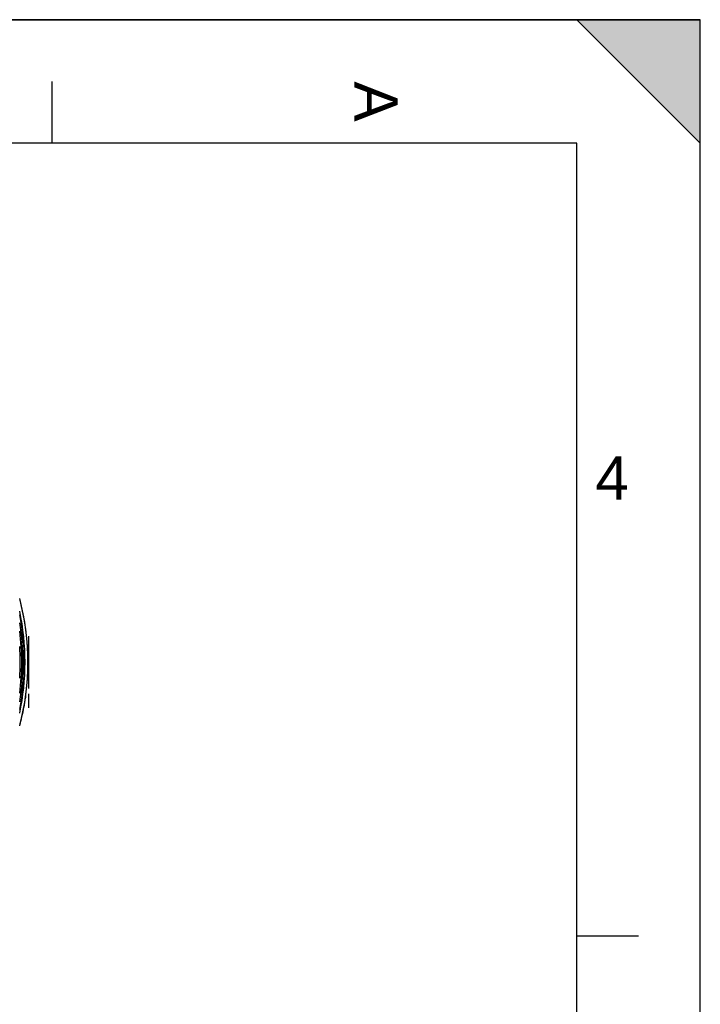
# Model space of a CAD drawing. Header units: millimetres. Extents: x 0 to 420, y 0 to 297.
# Tile 34 of 34: x 365 to 420, y 217 to 297. Entities that reach past the tile are written whole.
import ezdxf

# ---------------------------------------------------------------- set-up
doc = ezdxf.new("R2010")
doc.units = ezdxf.units.MM
doc.header["$LTSCALE"] = 23.1
doc.layers.get('0').update_dxf_attribs({"linetype": 'CONTINUOUS'})
for name, color, linetype in [('06_COURBES', 7, 'CONTINUOUS'), ('08_SURFACES', 7, 'CONTINUOUS'), ('AXES_REF', 7, 'CONTINUOUS')]:
    doc.layers.add(name, color=color, linetype=linetype)
doc.styles.add('TEXTSTYLE_2', font='arial.ttf')

# ---------------------------------------------------------------- blocks, each defined once
blk = doc.blocks.new('MARGEA3_BL0', base_point=(210.000078, 148.5))
at = {"color": 7, "linetype": 'Continuous'}
for p, q in [((420.000078, 297.000001), (0.000078, 297.000001)), ((0.000078, 296.999914), (420, 296.999914)), ((410.000078, 297.000001), (420.000078, 287.000001)), ((420.000078, 297.000001), (410.000078, 297.000001)), ((410.000078, 297.000001), (420.000078, 287.000001)), ((420, 0), (420, 296.999914)), ((420.000078, 287.000001), (420.000078, 297.000001)), ((420.000078, 0.000001), (420.000078, 297.000001)), ((367.500078, 292.000001), (367.500078, 287.000001)), ((410.000078, 287.000001), (10.000078, 287.000001)), ((410.000078, 10.000001), (410.000078, 287.000001)), ((415.000078, 222.750001), (410.000078, 222.750001))]:
    blk.add_line(p, q, dxfattribs=at)
blk.add_solid([(410.000078, 297.000001), (420.000078, 287.000001), (420.000078, 297.000001)], dxfattribs=at)
at = {"color": 7, "linetype": 'Continuous', "style": 'TEXTSTYLE_2', "oblique": 0.00001872}
blk.add_text('A', height=3.5, rotation=270, dxfattribs=at).set_placement((392.000078, 292.000001))
blk.add_text('4', height=3.5, dxfattribs=at).set_placement((411.500078, 258.125001))

msp = doc.modelspace()

# ---------------------------------------------------------------- linework, layer by layer
at = {"color": 7, "linetype": 'Continuous'}
for p in [(0, 297), (420, 0)]:
    msp.add_line(p, (420, 297), dxfattribs=at)
for radius, start, end in [(19.881, 348.86976, 11.13024), (19.669, 352.65432, 7.34568), (19.55, 356.22405, 3.77623)]:
    msp.add_arc((345.389, 244.952), radius, start, end, dxfattribs=at)
at = {"color": 9, "linetype": 'Continuous'}
msp.add_arc((345.389, 244.952), 19.769, 350.67178, 9.32822, dxfattribs=at)
at = {"layer": '06_COURBES', "color": 4, "linetype": 'Continuous'}
for p, q in [((365.619, 247.077), (365.619, 242.827)), ((365.619, 242.386), (365.619, 241.26))]:
    msp.add_line(p, q, dxfattribs=at)
at = {"layer": '08_SURFACES', "color": 9, "linetype": 'Continuous'}
for p, q in [((365.329, 241.853), (365.346, 241.853)), ((365.368, 242.121), (365.385, 242.121)), ((365.384, 242.233), (365.401, 242.233)), ((365.391, 242.287), (365.405, 242.287)), ((365.241, 241.333), (365.258, 241.333)), ((365.276, 241.531), (365.293, 241.531))]:
    msp.add_line(p, q, dxfattribs=at)
at = {"layer": '08_SURFACES', "color": 7, "linetype": 'Continuous'}
for p, q in [((365.398, 242.31), (365.394, 242.31)), ((365.238, 241.317), (365.255, 241.317)), ((365.247, 241.37), (365.265, 241.37))]:
    msp.add_line(p, q, dxfattribs=at)
for centre, radius, start, end in [((345.389, 244.952), 20.179, 351.74451, 14.82172), ((345.389, 244.952), 20.196, 349.63213, 351.75151), ((349.369, 244.371), 16.174, 351.76547, 352.00512), ((345.389, 244.952), 20.179, 345.17828, 349.62329)]:
    msp.add_arc(centre, radius, start, end, dxfattribs=at)
msp.add_open_spline([(365.385, 242.121), (365.391, 242.158), (365.396, 242.195), (365.401, 242.233)], degree=3, dxfattribs=at)
for points, knots in [([(365.405, 242.287), (365.405, 242.291), (365.405, 242.298), (365.403, 242.31), (365.398, 242.31)], [0, 0, 0, 0, 0.397691, 1, 1, 1, 1]), ([(365.401, 242.233), (365.401, 242.238), (365.403, 242.256), (365.405, 242.274), (365.405, 242.287)], [0, 0, 0, 0, 0.283324, 1, 1, 1, 1])]:
    msp.add_open_spline(points, degree=3, knots=knots, dxfattribs=at)
at = {"layer": 'AXES_REF', "color": 7, "linetype": 'Continuous'}
msp.add_arc((345.389, 244.952), 20.179, 345.17829, 14.82171, dxfattribs=at)
at = {"layer": 'AXES_REF', "color": 9, "linetype": 'Continuous'}
msp.add_arc((345.389, 244.952), 19.939, 348.05926, 11.94074, dxfattribs=at)

# ---------------------------------------------------------------- block references
at = {"color": 7, "linetype": 'Continuous'}
msp.add_blockref('MARGEA3_BL0', (210, 148.5), dxfattribs=at)

doc.saveas('drawing.dxf')
